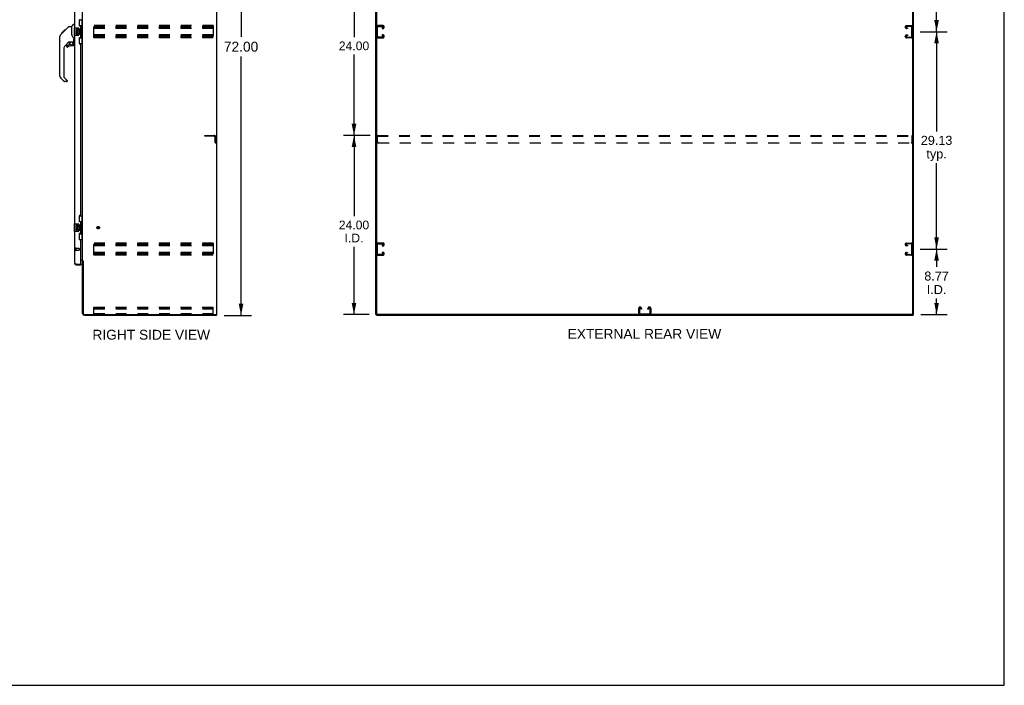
# Model space of a CAD drawing. Header units: inches. Extents: x 0 to 264, y 0 to 171.
# Tile 8 of 10: x 132 to 264, y 0 to 89. Entities that reach past the tile are written whole.
import ezdxf

# ---------------------------------------------------------------- set-up
doc = ezdxf.new("R2010")
doc.units = ezdxf.units.IN
doc.header["$LTSCALE"] = 14.508621
doc.header["$MEASUREMENT"] = 0
doc.linetypes.add('HIDDEN', pattern=[0.2, 0.1, -0.1])
doc.layers.get('0').update_dxf_attribs({"linetype": 'CONTINUOUS'})
for name, color, linetype in [('02___PRT_ALL_AXES', 7, 'CONTINUOUS'), ('DEFAULT_2', 8, 'HIDDEN'), ('DIMENSIONS', 7, 'CONTINUOUS')]:
    doc.layers.add(name, color=color, linetype=linetype)
doc.styles.get("Standard").update_dxf_attribs({"font": 'arial.ttf'})
doc.dimstyles.new('DIMSTYLE_1', dxfattribs={"dimtxt": 1.318966, "dimasz": 1.551724, "dimexe": 0.09, "dimexo": 0.07, "dimgap": 0.0425, "dimtad": 0, "dimtih": 1, "dimtoh": 1, "dimzin": 4, "dimdsep": 46, "dimtxsty": 'Standard', "dimblk": '_FILLED', "dimblk1": '_FILLED', "dimblk2": '_FILLED', "dimcen": 0.09, "dimazin": 1, "dimtfac": 1, "dimtdec": 3, "dimtofl": 0, "dimtmove": 0, "dimatfit": 3, "dimldrblk": '_FILLED', "dimfxl": 1, "dimtolj": 1, "dimtzin": 4, "dimarcsym": 0})
doc.dimstyles.new('DIMSTYLE_3', dxfattribs={"dimtxt": 1.210345, "dimasz": 1.551724, "dimexe": 0.09, "dimexo": 0.07, "dimgap": 0.039, "dimtad": 0, "dimtih": 1, "dimtoh": 1, "dimzin": 4, "dimdsep": 46, "dimtxsty": 'Standard', "dimblk": '_FILLED', "dimblk1": '_FILLED', "dimblk2": '_FILLED', "dimcen": 0.09, "dimazin": 1, "dimtfac": 1, "dimtdec": 3, "dimtofl": 0, "dimtmove": 0, "dimatfit": 3, "dimldrblk": '_FILLED', "dimfxl": 1, "dimtolj": 1, "dimtzin": 4, "dimarcsym": 0})
doc.dimstyles.new('DIMSTYLE_4', dxfattribs={"dimtxt": 1.163793, "dimasz": 1.551724, "dimexe": 0.09, "dimexo": 0.07, "dimgap": 0.0375, "dimtad": 0, "dimtih": 1, "dimtoh": 1, "dimzin": 4, "dimdsep": 46, "dimtxsty": 'Standard', "dimblk": '_FILLED', "dimblk1": '_FILLED', "dimblk2": '_FILLED', "dimcen": 0.09, "dimazin": 1, "dimtfac": 1, "dimtdec": 3, "dimtofl": 0, "dimtmove": 0, "dimatfit": 3, "dimldrblk": '_FILLED', "dimfxl": 1, "dimtolj": 1, "dimtzin": 4, "dimarcsym": 0})

# ---------------------------------------------------------------- blocks, each defined once
blk = doc.blocks.new('_FILLED')
at = {"color": 0, "linetype": 'ByBlock'}
blk.add_solid([(0, 0), (-1, 0.2), (-1, -0.2)], dxfattribs=at)
blk = doc.blocks.new('*D2')
at = {"layer": 'DIMENSIONS', "color": 2, "linetype": 'Continuous'}
for p, q in [((159.28, 121.57), (162.95, 121.57)), ((161.55, 121.57), (161.55, 86.89)), ((161.55, 49.57), (161.55, 84.25)), ((159.28, 49.57), (162.95, 49.57))]:
    blk.add_line(p, q, dxfattribs=at)
at = {"layer": 'DIMENSIONS', "color": 2, "linetype": 'Continuous', "xscale": 1.5517241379, "yscale": 1.5517241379, "zscale": 1.5517241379}
for p, rotation in [((161.55, 121.57), 90), ((161.55, 49.57), 270)]:
    blk.add_blockref('_FILLED', p, dxfattribs=dict(at, rotation=rotation))
at = {"layer": 'DIMENSIONS', "color": 2, "linetype": 'Continuous', "insert": (161.55, 86.23), "char_height": 1.319, "width": 4.609, "attachment_point": 2, "line_spacing_factor": 0.9}
blk.add_mtext('72.00', dxfattribs=at)
blk = doc.blocks.new('*D4')
at = {"layer": 'DIMENSIONS', "color": 2, "linetype": 'Continuous'}
for p, q in [((252.5, 58.45), (256.12, 58.45)), ((254.72, 58.45), (254.72, 56.05)), ((254.72, 49.68), (254.72, 51.81)), ((252.6, 49.68), (256.12, 49.68))]:
    blk.add_line(p, q, dxfattribs=at)
at = {"layer": 'DIMENSIONS', "color": 2, "linetype": 'Continuous', "xscale": 1.5517241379, "yscale": 1.5517241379, "zscale": 1.5517241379}
for p, rotation in [((254.72, 58.45), 90), ((254.72, 49.68), 270)]:
    blk.add_blockref('_FILLED', p, dxfattribs=dict(at, rotation=rotation))
at = {"layer": 'DIMENSIONS', "color": 2, "linetype": 'Continuous', "insert": (254.72, 55.44), "char_height": 1.21, "width": 3.2891, "attachment_point": 2, "line_spacing_factor": 0.9}
blk.add_mtext('8.77\\PI.D.', dxfattribs=at)
blk = doc.blocks.new('*D5')
at = {"layer": 'DIMENSIONS', "color": 2, "linetype": 'Continuous'}
for p, q in [((252.5, 87.57), (256.12, 87.57)), ((254.72, 87.57), (254.72, 74.22)), ((254.72, 58.45), (254.72, 69.98)), ((252.5, 58.45), (256.12, 58.45))]:
    blk.add_line(p, q, dxfattribs=at)
at = {"layer": 'DIMENSIONS', "color": 2, "linetype": 'Continuous', "xscale": 1.5517241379, "yscale": 1.5517241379, "zscale": 1.5517241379}
for p, rotation in [((254.72, 87.57), 90), ((254.72, 58.45), 270)]:
    blk.add_blockref('_FILLED', p, dxfattribs=dict(at, rotation=rotation))
at = {"layer": 'DIMENSIONS', "color": 2, "linetype": 'Continuous', "insert": (254.72, 73.62), "char_height": 1.21, "width": 4.2295, "attachment_point": 2, "line_spacing_factor": 0.9}
blk.add_mtext('29.13\\Ptyp.', dxfattribs=at)
blk = doc.blocks.new('*D6')
at = {"layer": 'DIMENSIONS', "color": 2, "linetype": 'Continuous'}
for p, q in [((252.5, 116.7), (256.12, 116.7)), ((254.72, 116.7), (254.72, 103.35)), ((254.72, 87.57), (254.72, 99.11)), ((252.5, 87.57), (256.12, 87.57))]:
    blk.add_line(p, q, dxfattribs=at)
at = {"layer": 'DIMENSIONS', "color": 2, "linetype": 'Continuous', "xscale": 1.5517241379, "yscale": 1.5517241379, "zscale": 1.5517241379}
for p, rotation in [((254.72, 116.7), 90), ((254.72, 87.57), 270)]:
    blk.add_blockref('_FILLED', p, dxfattribs=dict(at, rotation=rotation))
at = {"layer": 'DIMENSIONS', "color": 2, "linetype": 'Continuous', "insert": (254.72, 102.74), "char_height": 1.21, "width": 4.2295, "attachment_point": 2, "line_spacing_factor": 0.9}
blk.add_mtext('29.13\\Ptyp.', dxfattribs=at)
blk = doc.blocks.new('*D8')
at = {"layer": 'DIMENSIONS', "color": 2, "linetype": 'Continuous'}
for p, q in [((178.85, 73.68), (175.28, 73.68)), ((176.68, 73.68), (176.68, 62.84)), ((176.68, 49.68), (176.68, 58.77)), ((178.71, 49.68), (175.28, 49.68))]:
    blk.add_line(p, q, dxfattribs=at)
at = {"layer": 'DIMENSIONS', "color": 2, "linetype": 'Continuous', "xscale": 1.5517241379, "yscale": 1.5517241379, "zscale": 1.5517241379}
for p, rotation in [((176.68, 73.68), 90), ((176.68, 49.68), 270)]:
    blk.add_blockref('_FILLED', p, dxfattribs=dict(at, rotation=rotation))
at = {"layer": 'DIMENSIONS', "color": 2, "linetype": 'Continuous', "insert": (176.68, 62.26), "char_height": 1.164, "width": 4.0668, "attachment_point": 2, "line_spacing_factor": 0.9}
blk.add_mtext('24.00\\PI.D.', dxfattribs=at)
blk = doc.blocks.new('*D9')
at = {"layer": 'DIMENSIONS', "color": 2, "linetype": 'Continuous'}
for p, q in [((178.85, 97.68), (175.28, 97.68)), ((176.68, 97.68), (176.68, 86.84)), ((176.68, 73.68), (176.68, 84.51)), ((178.85, 73.68), (175.28, 73.68))]:
    blk.add_line(p, q, dxfattribs=at)
at = {"layer": 'DIMENSIONS', "color": 2, "linetype": 'Continuous', "xscale": 1.5517241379, "yscale": 1.5517241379, "zscale": 1.5517241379}
for p, rotation in [((176.68, 97.68), 90), ((176.68, 73.68), 270)]:
    blk.add_blockref('_FILLED', p, dxfattribs=dict(at, rotation=rotation))
at = {"layer": 'DIMENSIONS', "color": 2, "linetype": 'Continuous', "insert": (176.68, 86.26), "char_height": 1.164, "width": 4.0668, "attachment_point": 2, "line_spacing_factor": 0.9}
blk.add_mtext('24.00', dxfattribs=at)

msp = doc.modelspace()

# ---------------------------------------------------------------- linework, layer by layer
at = {"color": 7, "linetype": 'Continuous'}
for p, q in [((263.793, 0), (263.793, 170.69)), ((158.31, 49.677), (158.31, 121.469)), ((179.73, 49.739), (179.73, 121.469)), ((251.522, 49.677), (251.522, 121.406)), ((138.864, 88.267), (139.162, 88.565)), ((139.252, 88.577), (139.19, 88.577)), ((139.87, 89.148), (140.31, 89.148)), ((139.906, 88.368), (139.906, 89.148)), ((139.906, 88.413), (140.133, 88.413)), ((140.133, 86.733), (140.133, 88.413)), ((140.271, 88.123), (140.271, 89.148)), ((137.399, 87.195), (137.677, 87.473)), ((137.505, 87.369), (137.508, 87.372)), ((137.505, 87.369), (137.572, 87.369)), ((137.508, 87.372), (137.575, 87.372)), ((137.509, 87.373), (137.918, 87.782)), ((137.576, 87.373), (137.509, 87.373)), ((137.657, 87.454), (137.59, 87.454)), ((137.677, 87.474), (137.81, 87.607)), ((137.743, 87.54), (137.677, 87.54)), ((137.704, 87.5), (137.677, 87.473)), ((137.738, 87.535), (137.704, 87.5)), ((137.782, 87.579), (137.738, 87.535)), ((137.825, 87.622), (137.759, 87.622)), ((137.818, 87.615), (137.782, 87.579)), ((137.818, 87.615), (138.442, 88.239)), ((137.902, 87.699), (137.835, 87.699)), ((137.985, 87.782), (137.918, 87.782)), ((137.919, 87.782), (137.92, 87.784)), ((137.919, 87.783), (137.986, 87.783)), ((137.92, 87.784), (137.987, 87.784)), ((138.497, 88.262), (138.858, 88.262)), ((138.858, 88.262), (138.858, 87.157)), ((138.878, 87.165), (138.858, 87.22)), ((138.908, 87.097), (138.878, 87.165)), ((139.192, 88.058), (139.192, 87.088)), ((139.207, 88.073), (139.747, 88.073)), ((139.747, 87.073), (139.207, 87.073)), ((139.847, 87.973), (139.847, 87.173)), ((140.17, 88.173), (140.17, 88.153)), ((140.17, 88.123), (140.17, 87.023)), ((140.293, 88.123), (140.17, 88.123)), ((140.293, 87.023), (140.293, 88.123)), ((137.272, 86.335), (137.272, 86.922)), ((137.284, 81.633), (137.284, 86.918)), ((138.47, 86.2), (137.968, 85.698)), ((138.268, 85.78), (138.421, 85.78)), ((138.429, 85.783), (138.501, 85.855)), ((138.504, 86.19), (138.504, 85.863)), ((138.546, 86.195), (138.634, 86.195)), ((138.812, 86.236), (138.819, 86.236)), ((138.819, 86.236), (139.114, 86.236)), ((138.997, 86.236), (139.076, 86.156)), ((139.114, 86.017), (139.134, 86.017)), ((139.134, 86.234), (139.134, 86.641)), ((139.134, 85.78), (139.134, 86.017)), ((139.173, 86.195), (139.252, 86.195)), ((139.87, 85.998), (140.31, 85.998)), ((139.906, 85.998), (139.906, 86.778)), ((139.906, 86.733), (140.133, 86.733)), ((140.293, 87.023), (140.17, 87.023)), ((140.17, 86.992), (140.17, 86.972)), ((140.271, 85.998), (140.271, 87.023)), ((137.795, 85.281), (137.795, 81.548)), ((138.189, 85.701), (138.189, 85.582)), ((139.055, 85.701), (138.819, 85.701)), ((137.851, 80.903), (137.399, 81.355)), ((137.819, 81.492), (138.254, 81.057)), ((138.189, 80.88), (137.907, 80.88)), ((138.268, 81.023), (138.268, 80.959)), ((139.87, 62.898), (140.31, 62.898)), ((139.906, 62.118), (139.906, 62.898)), ((139.906, 62.163), (140.133, 62.163)), ((140.133, 60.483), (140.133, 62.163)), ((140.271, 61.873), (140.271, 62.898)), ((139.192, 61.808), (139.192, 60.838)), ((139.207, 61.823), (139.747, 61.823)), ((139.747, 60.823), (139.207, 60.823)), ((139.847, 61.723), (139.847, 60.923)), ((140.17, 61.923), (140.17, 61.903)), ((140.293, 61.873), (140.17, 61.873)), ((140.17, 61.873), (140.17, 60.773)), ((140.293, 60.773), (140.17, 60.773)), ((140.17, 60.742), (140.17, 60.722)), ((140.271, 59.748), (140.271, 60.773)), ((140.293, 60.773), (140.293, 61.873)), ((139.87, 59.748), (140.31, 59.748)), ((139.906, 59.748), (139.906, 60.528)), ((139.906, 60.483), (140.133, 60.483)), ((140.414, 56.813), (140.31, 56.813)), ((139.499, 56.323), (139.499, 56.427)), ((140.086, 56.427), (140.106, 56.427)), ((140.106, 56.427), (140.106, 56.323)), ((158.196, 49.677), (158.31, 49.677)), ((158.258, 49.677), (158.258, 49.573)), ((179.626, 49.677), (179.74, 49.677)), ((179.678, 49.677), (179.678, 49.573)), ((251.459, 49.677), (179.792, 49.677)), ((251.511, 49.677), (251.626, 49.677)), ((251.574, 49.677), (251.574, 49.573)), ((0, 0), (263.793, 0))]:
    msp.add_line(p, q, dxfattribs=at)
at = {"color": 3, "linetype": 'Continuous'}
for p, q in [((158.258, 121.406), (158.258, 49.739)), ((179.626, 49.677), (179.626, 121.469)), ((251.626, 49.677), (251.626, 121.469)), ((140.31, 56.865), (140.31, 118.28)), ((139.252, 113.323), (139.252, 88.073)), ((139.856, 89.09), (139.856, 88.47)), ((139.252, 87.073), (139.252, 61.823)), ((139.986, 88.34), (140.046, 88.34)), ((140.106, 86.865), (140.106, 88.28)), ((139.856, 86.675), (139.856, 86.055)), ((140.046, 86.805), (139.986, 86.805)), ((139.986, 85.925), (140.046, 85.925)), ((140.106, 63.03), (140.106, 85.865)), ((139.856, 62.84), (139.856, 62.22)), ((140.046, 62.97), (139.986, 62.97)), ((139.986, 62.09), (140.046, 62.09)), ((140.106, 60.615), (140.106, 62.03)), ((139.252, 60.823), (139.252, 56.569)), ((139.856, 60.425), (139.856, 59.805)), ((140.046, 60.555), (139.986, 60.555)), ((139.986, 59.675), (140.046, 59.675)), ((140.106, 56.447), (140.106, 59.615)), ((140.106, 57.021), (140.31, 57.021)), ((140.168, 56.969), (140.106, 56.969)), ((140.31, 56.865), (140.385, 56.865)), ((140.31, 49.819), (140.31, 56.826)), ((140.401, 56.847), (140.403, 56.842)), ((140.414, 56.825), (140.414, 49.781)), ((139.499, 56.427), (140.086, 56.427)), ((139.499, 56.323), (140.106, 56.323)), ((140.518, 49.677), (158.196, 49.677)), ((140.557, 49.573), (158.258, 49.573)), ((179.678, 49.573), (251.574, 49.573))]:
    msp.add_line(p, q, dxfattribs=at)
at = {"color": 7, "linetype": 'Continuous'}
for points in [[(140.097, 88.312), (140.099, 88.315), (140.105, 88.324), (140.11, 88.332), (140.114, 88.339), (140.118, 88.346), (140.121, 88.352), (140.124, 88.358), (140.127, 88.364), (140.129, 88.369), (140.13, 88.374), (140.132, 88.378), (140.132, 88.382), (140.133, 88.386), (140.133, 88.389)], [(137.399, 87.195), (137.38, 87.175), (137.354, 87.142), (137.332, 87.106), (137.314, 87.069), (137.3, 87.029), (137.29, 86.989), (137.285, 86.947), (137.284, 86.918)], [(138.442, 88.239), (138.449, 88.245), (138.458, 88.251), (138.467, 88.256), (138.477, 88.259), (138.487, 88.261), (138.497, 88.262)], [(139.081, 86.812), (139.032, 86.882), (138.983, 86.959), (138.943, 87.03), (138.908, 87.097)], [(139.84, 88.009), (139.842, 88.003), (139.844, 87.997), (139.845, 87.991), (139.846, 87.985), (139.847, 87.979), (139.847, 87.973)], [(139.847, 87.173), (139.847, 87.166), (139.846, 87.16), (139.845, 87.154), (139.844, 87.148), (139.842, 87.142), (139.84, 87.137)], [(138.634, 86.195), (138.642, 86.196), (138.651, 86.198), (138.661, 86.201), (138.673, 86.205), (138.686, 86.209), (138.701, 86.215), (138.717, 86.22), (138.735, 86.225), (138.754, 86.229), (138.773, 86.233), (138.793, 86.235), (138.812, 86.236)], [(139.071, 86.151), (139.069, 86.149), (139.062, 86.142)], [(139.114, 86.017), (139.113, 86.031), (139.112, 86.045), (139.109, 86.059), (139.105, 86.072), (139.101, 86.085), (139.095, 86.098), (139.088, 86.11), (139.08, 86.121), (139.072, 86.132), (139.062, 86.142)], [(139.076, 86.156), (139.076, 86.156), (139.076, 86.156), (139.075, 86.155), (139.074, 86.154), (139.071, 86.151)], [(139.134, 86.641), (139.133, 86.665), (139.128, 86.7), (139.119, 86.734), (139.107, 86.766), (139.092, 86.795), (139.081, 86.812)], [(140.133, 86.757), (140.133, 86.76), (140.132, 86.764), (140.132, 86.768), (140.13, 86.772), (140.129, 86.777), (140.127, 86.782), (140.124, 86.787), (140.121, 86.793), (140.118, 86.8), (140.114, 86.807), (140.11, 86.814), (140.105, 86.822), (140.099, 86.83), (140.097, 86.834)], [(140.097, 62.062), (140.099, 62.065), (140.105, 62.074), (140.11, 62.082), (140.114, 62.089), (140.118, 62.096), (140.121, 62.102), (140.124, 62.108), (140.127, 62.114), (140.129, 62.119), (140.13, 62.124), (140.132, 62.128), (140.132, 62.132), (140.133, 62.136), (140.133, 62.139)], [(139.84, 61.759), (139.842, 61.753), (139.844, 61.747), (139.845, 61.741), (139.846, 61.735), (139.847, 61.729), (139.847, 61.723)], [(139.847, 60.923), (139.847, 60.916), (139.846, 60.91), (139.845, 60.904), (139.844, 60.898), (139.842, 60.892), (139.84, 60.887)], [(140.133, 60.507), (140.133, 60.51), (140.132, 60.514), (140.132, 60.518), (140.13, 60.522), (140.129, 60.527), (140.127, 60.532), (140.124, 60.537), (140.121, 60.543), (140.118, 60.55), (140.114, 60.557), (140.11, 60.564), (140.105, 60.572), (140.099, 60.58), (140.097, 60.584)]]:
    msp.add_lwpolyline(points, dxfattribs=at)
at = {"color": 3, "linetype": 'Continuous'}
for points in [[(140.385, 56.865), (140.387, 56.864), (140.388, 56.862), (140.39, 56.861), (140.392, 56.859), (140.393, 56.858), (140.394, 56.856), (140.396, 56.855), (140.397, 56.853), (140.398, 56.852), (140.398, 56.851), (140.399, 56.849), (140.4, 56.848), (140.401, 56.847)], [(140.403, 56.842), (140.404, 56.841), (140.405, 56.839), (140.406, 56.837), (140.407, 56.836), (140.408, 56.834), (140.409, 56.832), (140.41, 56.83), (140.411, 56.829), (140.413, 56.827), (140.414, 56.825)], [(139.252, 56.569), (139.253, 56.563), (139.254, 56.557), (139.257, 56.551), (139.261, 56.546), (139.265, 56.54), (139.271, 56.534), (139.278, 56.528), (139.285, 56.522), (139.294, 56.516), (139.303, 56.51), (139.313, 56.504), (139.324, 56.498), (139.336, 56.492), (139.349, 56.486), (139.362, 56.48), (139.375, 56.474), (139.39, 56.468), (139.404, 56.462)], [(139.404, 56.462), (139.419, 56.456), (139.435, 56.451), (139.451, 56.445), (139.467, 56.439), (139.499, 56.427)]]:
    msp.add_lwpolyline(points, dxfattribs=at)
at = {"color": 7, "linetype": 'Continuous'}
msp.add_circle((138.819, 85.996), 0.217, dxfattribs=at)
for centre, radius, start, end in [((139.19, 88.537), 0.0394, 90, 135), ((138.878, 88.254), 0.0197, 135, 180), ((139.207, 88.058), 0.015, 90, 180), ((139.207, 87.088), 0.015, 180, 270), ((139.747, 87.973), 0.1, 21.20502, 90), ((139.747, 87.173), 0.1, 270, 338.79459), ((137.292, 86.922), 0.0197, 110.96309, 180), ((137.292, 86.335), 0.0197, 180, 246.39296), ((138.268, 85.701), 0.0787, 90, 180), ((138.421, 85.791), 0.0118, 270, 315), ((138.546, 85.998), 0.197, 90, 127.44051), ((138.492, 85.863), 0.0118, 315, 360), ((139.055, 85.78), 0.0787, 270, 360), ((138.937, 86.017), 0.197, 0, 45), ((139.114, 86.256), 0.0197, 270, 360), ((139.173, 86.234), 0.0394, 180, 270), ((138.386, 85.281), 0.591, 135, 180), ((138.268, 85.582), 0.0787, 180, 309.5212), ((138.819, 84.913), 0.787, 90, 129.5212), ((137.677, 81.633), 0.394, 180, 225), ((137.874, 81.548), 0.0787, 180, 225), ((137.907, 80.959), 0.0787, 225, 270), ((138.189, 80.959), 0.0787, 270, 360), ((138.221, 81.023), 0.0472, 0, 45), ((139.207, 61.808), 0.015, 90, 180), ((139.207, 60.838), 0.015, 180, 270), ((139.747, 61.723), 0.1, 21.20502, 90), ((139.747, 60.923), 0.1, 270, 338.79459), ((139.499, 56.569), 0.142, 228.63301, 270), ((139.416, 56.713), 0.26, 270, 272.61143), ((179.792, 49.739), 0.0625, 180, 270), ((251.459, 49.739), 0.0625, 270, 360)]:
    msp.add_arc(centre, radius, start, end, dxfattribs=at)
at = {"color": 3, "linetype": 'Continuous'}
for centre, radius, start, end in [((139.986, 89.09), 0.13, 90, 180), ((139.986, 88.47), 0.13, 180, 270), ((140.046, 88.28), 0.06, 0, 90), ((139.986, 86.675), 0.13, 90, 180), ((139.986, 86.055), 0.13, 180, 270), ((140.046, 86.865), 0.06, 270, 360), ((140.046, 85.865), 0.06, 0, 90), ((139.986, 62.84), 0.13, 90, 180), ((139.986, 62.22), 0.13, 180, 270), ((140.046, 63.03), 0.06, 270, 360), ((140.046, 62.03), 0.06, 0, 90), ((139.986, 60.425), 0.13, 90, 180), ((139.986, 59.805), 0.13, 180, 270), ((140.046, 60.615), 0.06, 270, 360), ((140.046, 59.615), 0.06, 0, 90), ((140.168, 56.826), 0.142, 0, 90), ((139.499, 56.569), 0.246, 180, 270), ((140.086, 56.447), 0.02, 270, 360), ((140.557, 49.819), 0.246, 180, 270), ((140.518, 49.781), 0.104, 180, 270), ((158.196, 49.739), 0.0625, 270, 360)]:
    msp.add_arc(centre, radius, start, end, dxfattribs=at)
at = {"color": 7, "linetype": 'Continuous'}
for centre, start_param, end_param in [((140.066, 88.163), -1.5140098, -0.699287), ((140.066, 88.163), -2.4423057, -1.6275828), ((140.066, 86.982), -1.5140098, -0.699287), ((140.066, 86.982), -2.4423057, -1.6275828), ((140.066, 61.913), -1.5140098, -0.699287), ((140.066, 61.913), -2.4423057, -1.6275828), ((140.066, 60.732), -1.5140098, -0.699287), ((140.066, 60.732), -2.4423057, -1.6275828)]:
    msp.add_ellipse(centre, major_axis=(0, 0.18), ratio=0.5794935, start_param=start_param, end_param=end_param, dxfattribs=at)
at = {"layer": '02___PRT_ALL_AXES', "color": 7, "linetype": 'Continuous'}
for p, q in [((139.395, 87.919), (139.395, 87.688)), ((139.458, 87.919), (139.395, 87.919)), ((139.395, 87.688), (139.657, 87.688)), ((139.395, 87.458), (139.395, 87.321)), ((139.458, 87.458), (139.395, 87.458)), ((139.466, 87.652), (139.408, 87.677)), ((139.458, 87.751), (139.458, 87.919)), ((139.521, 87.751), (139.458, 87.751)), ((139.458, 87.321), (139.458, 87.458)), ((139.521, 87.887), (139.521, 87.751)), ((139.582, 87.887), (139.521, 87.887)), ((139.521, 87.363), (139.521, 87.321)), ((139.582, 87.301), (139.581, 87.37)), ((139.582, 87.751), (139.582, 87.887)), ((139.647, 87.751), (139.582, 87.751)), ((139.657, 87.688), (139.629, 87.669)), ((139.647, 87.919), (139.647, 87.751)), ((139.71, 87.919), (139.647, 87.919)), ((139.647, 87.363), (139.647, 87.227)), ((139.647, 87.227), (139.71, 87.227)), ((139.691, 87.688), (139.71, 87.688)), ((139.71, 87.688), (139.71, 87.919)), ((139.71, 87.227), (139.71, 87.363)), ((139.458, 61.669), (139.395, 61.669)), ((139.395, 61.669), (139.395, 61.438)), ((139.395, 61.438), (139.657, 61.438)), ((139.458, 61.208), (139.395, 61.208)), ((139.395, 61.208), (139.395, 61.071)), ((139.466, 61.402), (139.408, 61.427)), ((139.458, 61.501), (139.458, 61.669)), ((139.521, 61.501), (139.458, 61.501)), ((139.458, 61.071), (139.458, 61.208)), ((139.582, 61.637), (139.521, 61.637)), ((139.521, 61.637), (139.521, 61.501)), ((139.521, 61.113), (139.521, 61.071)), ((139.582, 61.051), (139.581, 61.12)), ((139.582, 61.501), (139.582, 61.637)), ((139.647, 61.501), (139.582, 61.501)), ((139.657, 61.438), (139.629, 61.419)), ((139.71, 61.669), (139.647, 61.669)), ((139.647, 61.669), (139.647, 61.501)), ((139.647, 61.113), (139.647, 60.977)), ((139.647, 60.977), (139.71, 60.977)), ((139.691, 61.438), (139.71, 61.438)), ((139.71, 61.438), (139.71, 61.669)), ((139.71, 60.977), (139.71, 61.113))]:
    msp.add_line(p, q, dxfattribs=at)
at = {"layer": '02___PRT_ALL_AXES', "color": 8, "linetype": 'HIDDEN'}
for p, q in [((139.399, 58.551), (139.846, 58.551)), ((139.399, 58.551), (139.399, 58.303)), ((139.399, 58.303), (139.846, 58.303))]:
    msp.add_line(p, q, dxfattribs=at)
msp.add_circle((142.414, 61.323), 0.124, dxfattribs=at)
at = {"layer": '02___PRT_ALL_AXES', "color": 7, "linetype": 'Continuous'}
for centre, radius, start, end in [((139.552, 87.615), 0.157, 156.59665, 341.87913), ((139.489, 87.321), 0.0943, 180, 248.67039), ((139.489, 87.321), 0.0943, 248.69989, 347.43379), ((139.552, 87.615), 0.0943, 156.59665, 35.11217), ((139.489, 87.321), 0.0314, 180, 0.04847), ((139.615, 87.363), 0.0943, 0, 180), ((139.616, 87.358), 0.0362, 83.42855, 161.76278), ((139.615, 87.363), 0.0314, 0, 81.22946), ((139.552, 87.615), 0.157, 25.73705, 27.8532), ((139.556, 87.615), 0.154, 341.41988, 26.19629), ((139.552, 61.365), 0.157, 156.59665, 341.87913), ((139.489, 61.071), 0.0943, 180, 248.67039), ((139.489, 61.071), 0.0943, 248.69989, 347.43379), ((139.552, 61.365), 0.0943, 156.59665, 35.11217), ((139.489, 61.071), 0.0314, 180, 0.04847), ((139.615, 61.113), 0.0943, 0, 180), ((139.616, 61.108), 0.0362, 83.42855, 161.76278), ((139.615, 61.113), 0.0314, 0, 81.22946), ((139.552, 61.365), 0.157, 25.73705, 27.8532), ((139.556, 61.365), 0.154, 341.41988, 26.19629)]:
    msp.add_arc(centre, radius, start, end, dxfattribs=at)
at = {"layer": 'DEFAULT_2', "color": 8, "linetype": 'HIDDEN'}
for p, q in [((141.831, 86.76), (141.831, 88.385)), ((157.831, 88.385), (141.831, 88.385)), ((157.831, 88.385), (157.831, 86.76)), ((180.55, 88.385), (179.91, 88.385)), ((250.702, 88.385), (251.342, 88.385)), ((141.831, 88.281), (157.831, 88.281)), ((141.831, 88.191), (157.831, 88.191)), ((141.831, 88.114), (157.831, 88.114)), ((157.831, 88.01), (141.831, 88.01)), ((157.831, 87.135), (141.831, 87.135)), ((179.834, 86.954), (179.834, 88.191)), ((179.924, 88.281), (180.536, 88.281)), ((180.449, 88.114), (180.449, 88.01)), ((180.536, 88.114), (180.449, 88.114)), ((180.449, 88.01), (180.55, 88.01)), ((180.449, 87.135), (180.449, 87.031)), ((180.55, 87.135), (180.449, 87.135)), ((180.73, 88.19), (180.73, 88.205)), ((250.522, 88.19), (250.522, 88.205)), ((250.803, 88.01), (250.702, 88.01)), ((250.702, 87.135), (250.803, 87.135)), ((251.328, 88.281), (250.716, 88.281)), ((250.716, 88.114), (250.803, 88.114)), ((250.803, 88.114), (250.803, 88.01)), ((250.803, 87.135), (250.803, 87.031)), ((251.418, 86.954), (251.418, 88.191)), ((141.831, 87.031), (157.831, 87.031)), ((141.831, 86.941), (157.831, 86.941)), ((141.831, 86.864), (157.831, 86.864)), ((157.831, 86.76), (141.831, 86.76)), ((179.91, 86.76), (180.55, 86.76)), ((180.536, 86.864), (179.924, 86.864)), ((180.449, 87.031), (180.536, 87.031)), ((180.73, 86.94), (180.73, 86.955)), ((250.522, 86.94), (250.522, 86.955)), ((251.342, 86.76), (250.702, 86.76)), ((250.803, 87.031), (250.716, 87.031)), ((250.716, 86.864), (251.328, 86.864)), ((156.685, 73.677), (157.939, 73.677)), ((156.685, 73.573), (156.685, 73.677)), ((157.939, 73.573), (156.685, 73.573)), ((158.081, 72.677), (158.081, 73.43)), ((158.081, 72.677), (158.185, 72.677)), ((158.185, 72.677), (158.185, 73.43)), ((179.813, 72.802), (179.813, 73.677)), ((179.813, 73.677), (251.438, 73.677)), ((179.813, 73.573), (251.438, 73.573)), ((179.938, 72.677), (251.313, 72.677)), ((251.438, 72.802), (251.438, 73.677)), ((139.356, 58.569), (139.356, 58.285)), ((139.399, 58.569), (139.399, 58.285)), ((139.856, 58.541), (139.856, 58.313)), ((157.831, 59.26), (141.831, 59.26)), ((141.831, 57.635), (141.831, 59.26)), ((141.831, 59.156), (157.831, 59.156)), ((141.831, 59.066), (157.831, 59.066)), ((141.831, 58.989), (157.831, 58.989)), ((157.831, 58.885), (141.831, 58.885)), ((157.831, 59.26), (157.831, 57.635)), ((179.834, 57.829), (179.834, 59.066)), ((180.55, 59.26), (179.91, 59.26)), ((179.924, 59.156), (180.536, 59.156)), ((180.449, 58.989), (180.449, 58.885)), ((180.536, 58.989), (180.449, 58.989)), ((180.449, 58.885), (180.55, 58.885)), ((180.73, 59.065), (180.73, 59.08)), ((250.522, 59.065), (250.522, 59.08)), ((250.702, 59.26), (251.342, 59.26)), ((250.803, 58.885), (250.702, 58.885)), ((251.328, 59.156), (250.716, 59.156)), ((250.716, 58.989), (250.803, 58.989)), ((250.803, 58.989), (250.803, 58.885)), ((251.418, 57.829), (251.418, 59.066)), ((157.831, 58.01), (141.831, 58.01)), ((141.831, 57.906), (157.831, 57.906)), ((141.831, 57.816), (157.831, 57.816)), ((141.831, 57.739), (157.831, 57.739)), ((157.831, 57.635), (141.831, 57.635)), ((179.91, 57.635), (180.55, 57.635)), ((180.536, 57.739), (179.924, 57.739)), ((180.449, 58.01), (180.449, 57.906)), ((180.55, 58.01), (180.449, 58.01)), ((180.449, 57.906), (180.536, 57.906)), ((180.73, 57.815), (180.73, 57.83)), ((250.522, 57.815), (250.522, 57.83)), ((250.702, 58.01), (250.803, 58.01)), ((251.342, 57.635), (250.702, 57.635)), ((250.803, 57.906), (250.716, 57.906)), ((250.716, 57.739), (251.328, 57.739)), ((250.803, 58.01), (250.803, 57.906)), ((141.831, 50.677), (157.831, 50.677)), ((141.831, 49.677), (141.831, 50.677)), ((157.831, 50.573), (141.831, 50.573)), ((157.831, 50.572), (141.831, 50.572)), ((157.831, 50.396), (141.831, 50.396)), ((157.831, 49.677), (157.831, 50.677)), ((214.813, 49.857), (214.813, 50.497)), ((214.917, 50.483), (214.917, 49.871)), ((214.993, 50.677), (215.008, 50.677)), ((215.084, 50.396), (215.084, 50.483)), ((215.188, 50.396), (215.084, 50.396)), ((215.188, 50.497), (215.188, 50.396)), ((216.063, 50.396), (216.063, 50.497)), ((216.167, 50.396), (216.063, 50.396)), ((216.167, 50.483), (216.167, 50.396)), ((216.243, 50.677), (216.258, 50.677)), ((216.334, 49.871), (216.334, 50.483)), ((216.438, 50.497), (216.438, 49.857)), ((157.831, 49.781), (141.831, 49.781)), ((215.007, 49.781), (216.244, 49.781))]:
    msp.add_line(p, q, dxfattribs=at)
for radius in [0.164, 0.124]:
    msp.add_circle((142.414, 61.323), radius, dxfattribs=at)
for centre, radius, start, end in [((179.91, 88.205), 0.18, 90, 180), ((180.55, 88.205), 0.18, 0, 90), ((250.702, 88.205), 0.18, 90, 180), ((251.342, 88.205), 0.18, 0, 90), ((179.924, 88.191), 0.09, 90, 180), ((180.536, 88.191), 0.09, 0, 90), ((180.536, 88.204), 0.09, 270, 351.78079), ((180.55, 88.19), 0.18, 270, 360), ((180.55, 86.955), 0.18, 0, 90), ((250.702, 88.19), 0.18, 180, 270), ((250.702, 86.955), 0.18, 90, 180), ((250.716, 88.191), 0.09, 90, 180), ((250.716, 88.204), 0.09, 188.21921, 270), ((251.328, 88.191), 0.09, 0, 90), ((179.91, 86.94), 0.18, 180, 270), ((179.924, 86.954), 0.09, 180, 270), ((180.536, 86.941), 0.09, 0, 90), ((180.536, 86.954), 0.09, 270, 351.78079), ((180.55, 86.94), 0.18, 270, 360), ((250.702, 86.94), 0.18, 180, 270), ((250.716, 86.941), 0.09, 90, 180), ((250.716, 86.954), 0.09, 188.21921, 270), ((251.328, 86.954), 0.09, 270, 360), ((251.342, 86.94), 0.18, 270, 360), ((157.939, 73.43), 0.246, 0, 90), ((157.939, 73.43), 0.142, 0, 90), ((179.938, 72.802), 0.125, 180, 270), ((251.313, 72.802), 0.125, 270, 360), ((139.378, 58.569), 0.0215, 0, 180), ((139.378, 58.285), 0.0215, 180, 360), ((139.846, 58.541), 0.01, 0, 90), ((139.846, 58.313), 0.01, 270, 360), ((179.91, 59.08), 0.18, 90, 180), ((179.924, 59.066), 0.09, 90, 180), ((180.536, 59.066), 0.09, 0, 90), ((180.536, 59.079), 0.09, 270, 351.78079), ((180.55, 59.08), 0.18, 0, 90), ((180.55, 59.065), 0.18, 270, 360), ((250.702, 59.08), 0.18, 90, 180), ((250.702, 59.065), 0.18, 180, 270), ((250.716, 59.066), 0.09, 90, 180), ((250.716, 59.079), 0.09, 188.21921, 270), ((251.328, 59.066), 0.09, 0, 90), ((251.342, 59.08), 0.18, 0, 90), ((179.91, 57.815), 0.18, 180, 270), ((179.924, 57.829), 0.09, 180, 270), ((180.536, 57.816), 0.09, 0, 90), ((180.536, 57.829), 0.09, 270, 351.78079), ((180.55, 57.83), 0.18, 0, 90), ((180.55, 57.815), 0.18, 270, 360), ((250.702, 57.83), 0.18, 90, 180), ((250.702, 57.815), 0.18, 180, 270), ((250.716, 57.816), 0.09, 90, 180), ((250.716, 57.829), 0.09, 188.21921, 270), ((251.328, 57.829), 0.09, 270, 360), ((251.342, 57.815), 0.18, 270, 360), ((214.993, 50.497), 0.18, 90, 180), ((215.007, 50.483), 0.09, 98.21921, 180), ((214.994, 50.483), 0.09, 0, 90), ((215.008, 50.497), 0.18, 0, 90), ((216.243, 50.497), 0.18, 90, 180), ((216.257, 50.483), 0.09, 98.21921, 180), ((216.244, 50.483), 0.09, 0, 90), ((216.258, 50.497), 0.18, 0, 90), ((214.993, 49.857), 0.18, 180, 270), ((215.007, 49.871), 0.09, 180, 270), ((216.244, 49.871), 0.09, 270, 360), ((216.258, 49.857), 0.18, 270, 360)]:
    msp.add_arc(centre, radius, start, end, dxfattribs=at)

# ---------------------------------------------------------------- texts
at = {"layer": 'DIMENSIONS', "color": 2, "linetype": 'Continuous', "char_height": 1.31897, "attachment_point": 2, "line_spacing_factor": 0.9}
for s, insert, width in [('RIGHT SIDE VIEW', (149.518, 47.633), 15.72952), ('EXTERNAL REAR VIEW', (215.584, 47.743), 20.53468)]:
    msp.add_mtext(s, dxfattribs=dict(at, insert=insert, width=width))

# ---------------------------------------------------------------- dimensions: what is measured, and where the dimension line sits
at = {"layer": 'DIMENSIONS', "color": 2, "linetype": 'Continuous'}
for base, p1, p2, dimstyle, picture, middle in [((161.555, 121.573), (159.212, 49.573), (159.212, 121.573), 'DIMSTYLE_1', '*D2', (161.554, 85.565)), ((176.677, 97.677), (178.922, 73.677), (178.922, 97.677), 'DIMSTYLE_4', '*D9', (176.662, 85.67))]:
    dim = msp.add_linear_dim(base=base, p1=p1, p2=p2, angle=90, dimstyle=dimstyle, dxfattribs=at)
    dim.commit()
    dim.dimension.update_dxf_attribs({"geometry": picture, "text_midpoint": middle, "dimtype": 160})
for base, p1, p2, text, dimstyle, picture, middle in [((254.72412447, 116.697755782), (252.433970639, 87.572755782), (252.433970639, 116.697755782), '<>\\Ptyp.', 'DIMSTYLE_3', '*D6', (254.72412447, 101.227497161)), ((254.72412447, 87.572755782), (252.433970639, 58.447755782), (252.433970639, 87.572755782), '<>\\Ptyp.', 'DIMSTYLE_3', '*D5', (254.72412447, 72.102497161)), ((176.677, 73.677), (178.776, 49.677), (178.922, 73.677), '<>\\PI.D.', 'DIMSTYLE_4', '*D8', (176.677, 60.804)), ((254.724, 58.448), (252.527, 49.677), (252.434, 58.448), '<>\\PI.D.', 'DIMSTYLE_3', '*D4', (254.724, 53.929))]:
    dim = msp.add_linear_dim(base=base, p1=p1, p2=p2, angle=90, text=text, dimstyle=dimstyle, dxfattribs=at)
    dim.commit()
    dim.dimension.update_dxf_attribs({"geometry": picture, "text_midpoint": middle, "dimtype": 160})

doc.saveas('drawing.dxf')
